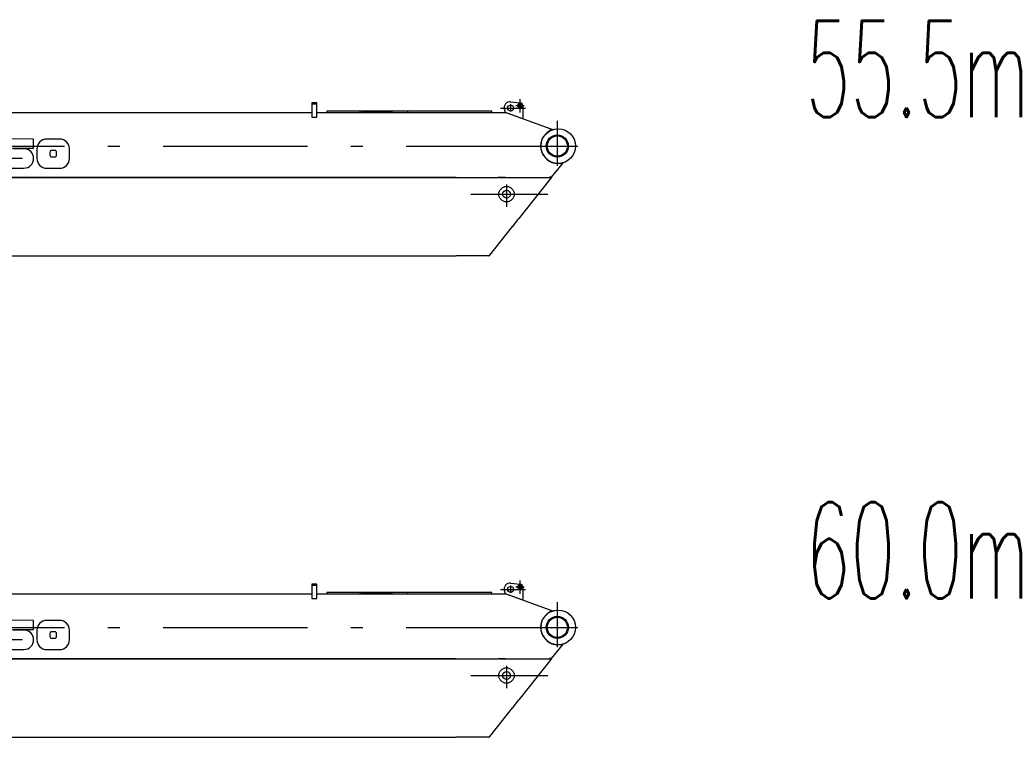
# Model space of a CAD drawing. Extents: x 9952 to 74774, y 3350 to 51482.
# Tile 4 of 15: x 64414 to 74644, y 3858 to 11312. Entities that reach past the tile are written whole.
import ezdxf
from ezdxf.enums import TextEntityAlignment as Align

# ---------------------------------------------------------------- set-up
doc = ezdxf.new("R2010")
doc.units = 0
doc.header["$LTSCALE"] = 50
doc.linetypes.add('CENTER', pattern=[50.5, 30, -9, 2.5, -9])
doc.linetypes.add('HIDDEN', pattern=[12.6, 8.4, -4.2])
for name, color, linetype in [('1', 7, 'CONTINUOUS'), ('11', 7, 'CONTINUOUS'), ('611', 7, 'CONTINUOUS')]:
    doc.layers.add(name, color=color, linetype=linetype)
doc.styles.get("Standard").update_dxf_attribs({"font": 'txt', "bigfont": 'bigfont'})

# ---------------------------------------------------------------- blocks, each defined once
blk = doc.blocks.new('*G2')
at = {"layer": '11', "color": 7, "linetype": 'CONTINUOUS'}
blk.add_arc((64458, 4871), 101, -90, 0.3206, dxfattribs=at)
blk = doc.blocks.new('*G3')
at = {"layer": '11', "color": 7, "linetype": 'CONTINUOUS'}
blk.add_arc((64694, 4971), 101, 90.0009, -179.8462, dxfattribs=at)
blk = doc.blocks.new('*G4')
at = {"layer": '11', "color": 7, "linetype": 'CONTINUOUS'}
blk.add_arc((64779, 4904), 16.9, -90.166, 0, dxfattribs=at)
blk = doc.blocks.new('*G5')
at = {"layer": '11', "color": 7, "linetype": 'CONTINUOUS'}
blk.add_arc((64745, 4937), 16.9, 89.834, 180, dxfattribs=at)
blk = doc.blocks.new('*G6')
at = {"layer": '11', "color": 7, "linetype": 'CONTINUOUS'}
blk.add_arc((64779, 4937), 16.9, 0, 90.166, dxfattribs=at)
blk = doc.blocks.new('*G7')
at = {"layer": '11', "color": 7, "linetype": 'CONTINUOUS'}
blk.add_arc((64830, 4870), 101, -89.9991, 0.1538, dxfattribs=at)
blk = doc.blocks.new('*G1')
at = {"layer": '1', "color": 7, "linetype": 'CONTINUOUS'}
blk.add_arc((64439, 4871), 2.12, -90, 90, dxfattribs=at)
at = {"layer": '11', "color": 7, "linetype": 'HIDDEN'}
for p, q in [((67500, 5449), (67450, 5449)), ((67450, 5449), (67450, 5439)), ((67450, 5439), (67500, 5439)), ((67500, 5439), (67500, 5449)), ((69460, 4674), (69399, 4674)), ((69399, 4674), (69924, 4674)), ((69924, 4674), (69924, 4684))]:
    blk.add_line(p, q, dxfattribs=at)
at = {"layer": '11', "color": 7, "linetype": 'CONTINUOUS'}
for p, q in [((67500, 5449), (67450, 5449)), ((67450, 5449), (67450, 5301)), ((67500, 5349), (67500, 5449)), ((69515, 5460), (69614, 5450)), ((60068, 5349), (67450, 5349)), ((67500, 5301), (67500, 5349)), ((67500, 5349), (68950, 5349)), ((67606, 5361), (67606, 5349)), ((68750, 5361), (67606, 5361)), ((67606, 5349), (69070, 5349)), ((67946, 5361), (67959, 5361)), ((67959, 5349), (67969, 5349)), ((67970, 5361), (68289, 5361)), ((68450, 5349), (68440, 5349)), ((68450, 5349), (69138, 5349)), ((69154, 5361), (68750, 5361)), ((68950, 5349), (69150, 5349)), ((69070, 5349), (69138, 5349)), ((69320, 5361), (69150, 5361)), ((69150, 5349), (69320, 5349)), ((69150, 5349), (69450, 5349)), ((69150, 5349), (69463, 5349)), ((69320, 5349), (69320, 5361)), ((69463, 5348), (69452, 5381)), ((69463, 5348), (69466, 5347)), ((69641, 5284), (69463, 5348)), ((69466, 5347), (69932, 5177)), ((69641, 5420), (69641, 5284)), ((67450, 5301), (67500, 5301)), ((69925, 5161), (69932, 5177)), ((69927, 5160), (69925, 5161)), ((69932, 5177), (69926, 5161)), ((69956, 5172), (69927, 5160)), ((69932, 5177), (69956, 5172)), ((64559, 5073), (64221, 5074)), ((64559, 4977), (64559, 5073)), ((64830, 5072), (64695, 5072)), ((64340, 4977), (64559, 4977)), ((64458, 4972), (64340, 4972)), ((64593, 4971), (64593, 4870)), ((64728, 4938), (64728, 4904)), ((64779, 4954), (64745, 4954)), ((64796, 4904), (64796, 4937)), ((64931, 4870), (64931, 4971)), ((64221, 4873), (64439, 4873)), ((64439, 4869), (64221, 4869)), ((64745, 4887), (64779, 4887)), ((69941, 4677), (70049, 4813)), ((70049, 4813), (70039, 4820)), ((70043, 4823), (70041, 4819)), ((70041, 4819), (70049, 4813)), ((70063, 4828), (70043, 4823)), ((70049, 4813), (70063, 4828)), ((64221, 4770), (64457, 4770)), ((64694, 4769), (64829, 4769)), ((68950, 4674), (60146, 4674)), ((60146, 4674), (68950, 4674)), ((68950, 4674), (69387, 4674)), ((69397, 4674), (69387, 4676)), ((69397, 4674), (69924, 4674)), ((69397, 4673), (69397, 4673)), ((69397, 4673), (69923, 4673)), ((69933, 4667), (69601, 4246)), ((69924, 4674), (69932, 4684)), ((69941, 4677), (69933, 4667)), ((69535, 4162), (69601, 4246)), ((69300, 3868), (69533, 4163)), ((69533, 4163), (69535, 4162)), ((62165, 3858), (68950, 3858)), ((69202, 3858), (68950, 3858)), ((69250, 3861), (69190, 3861)), ((69282, 3861), (69212, 3861)), ((69290, 3861), (69282, 3861)), ((69290, 3861), (69298, 3864)), ((69298, 3864), (69300, 3868))]:
    blk.add_line(p, q, dxfattribs=at)
at = {"layer": '11', "color": 7, "linetype": 'CENTER'}
for p, q in [((69515, 5435), (69515, 5358)), ((69611, 5488), (69611, 5348)), ((69410, 5395), (69669, 5395)), ((69569, 5420), (69657, 5420)), ((70000, 5262), (70000, 4794)), ((55805, 5000), (70215, 5000)), ((69789, 5000), (70212, 5000)), ((69472, 4600), (69472, 4367)), ((69100, 4500), (69900, 4500))]:
    blk.add_line(p, q, dxfattribs=at)
at = {"layer": '11', "color": 7, "linetype": 'CONTINUOUS'}
for centre, radius in [((69515, 5395), 30), ((69611, 5420), 22.3), ((69611, 5420), 22.3), ((69611, 5420), 15), ((70010, 5000), 180), ((70000, 5000), 115), ((70000, 5000), 105), ((69472, 4500), 80), ((69472, 4500), 40)]:
    blk.add_circle(centre, radius, dxfattribs=at)
for centre, radius, start, end in [((69508, 5401), 60, 83.9249, -160.4813), ((69611, 5420), 30, 0, 83.5024), ((70010, 5000), 182, 118.7208, -80.7923), ((64830, 4971), 101, -0.1555, 89.9974), ((64458, 4871), 101, -0.3206, 90), ((64694, 4870), 101, 179.8462, -90.0009), ((64745, 4904), 16.9, 180, -89.834)]:
    blk.add_arc(centre, radius, start, end, dxfattribs=at)
at = {"layer": '611', "color": 7, "linetype": 'CONTINUOUS'}
blk.add_line((68695, 5349), (68750, 5349), dxfattribs=at)
at = {"layer": '11', "color": 7, "linetype": 'CONTINUOUS'}
for name in ['*G3', '*G5', '*G6', '*G2', '*G4', '*G7']:
    blk.add_blockref(name, (0, 0), dxfattribs=at)
blk = doc.blocks.new('*G43')
at = {"layer": '11', "color": 7, "linetype": 'CONTINUOUS'}
blk.add_arc((64458, 9871), 101, -90, 0.3206, dxfattribs=at)
blk = doc.blocks.new('*G44')
at = {"layer": '11', "color": 7, "linetype": 'CONTINUOUS'}
blk.add_arc((64694, 9971), 101, 90.0009, -179.8462, dxfattribs=at)
blk = doc.blocks.new('*G45')
at = {"layer": '11', "color": 7, "linetype": 'CONTINUOUS'}
blk.add_arc((64779, 9904), 16.9, -90.166, 0, dxfattribs=at)
blk = doc.blocks.new('*G46')
at = {"layer": '11', "color": 7, "linetype": 'CONTINUOUS'}
blk.add_arc((64745, 9937), 16.9, 89.834, 180, dxfattribs=at)
blk = doc.blocks.new('*G47')
at = {"layer": '11', "color": 7, "linetype": 'CONTINUOUS'}
blk.add_arc((64779, 9937), 16.9, 0, 90.166, dxfattribs=at)
blk = doc.blocks.new('*G48')
at = {"layer": '11', "color": 7, "linetype": 'CONTINUOUS'}
blk.add_arc((64830, 9870), 101, -89.9991, 0.1538, dxfattribs=at)
blk = doc.blocks.new('*G42')
at = {"layer": '1', "color": 7, "linetype": 'CONTINUOUS'}
blk.add_arc((64439, 9871), 2.12, -90, 90, dxfattribs=at)
at = {"layer": '11', "color": 7, "linetype": 'HIDDEN'}
for p, q in [((67500, 10449), (67450, 10449)), ((67450, 10449), (67450, 10439)), ((67450, 10439), (67500, 10439)), ((67500, 10439), (67500, 10449)), ((69460, 9674), (69399, 9674)), ((69399, 9674), (69924, 9674)), ((69924, 9674), (69924, 9684))]:
    blk.add_line(p, q, dxfattribs=at)
at = {"layer": '11', "color": 7, "linetype": 'CONTINUOUS'}
for p, q in [((67500, 10449), (67450, 10449)), ((67450, 10449), (67450, 10301)), ((67500, 10349), (67500, 10449)), ((69515, 10460), (69614, 10450)), ((60068, 10349), (67450, 10349)), ((67500, 10301), (67500, 10349)), ((67500, 10349), (68950, 10349)), ((67606, 10361), (67606, 10349)), ((68750, 10361), (67606, 10361)), ((67606, 10349), (69070, 10349)), ((67946, 10361), (67959, 10361)), ((67959, 10349), (67969, 10349)), ((67970, 10361), (68289, 10361)), ((68450, 10349), (68440, 10349)), ((68450, 10349), (69138, 10349)), ((69154, 10361), (68750, 10361)), ((68950, 10349), (69150, 10349)), ((69070, 10349), (69138, 10349)), ((69320, 10361), (69150, 10361)), ((69150, 10349), (69320, 10349)), ((69150, 10349), (69450, 10349)), ((69150, 10349), (69463, 10349)), ((69320, 10349), (69320, 10361)), ((69463, 10348), (69452, 10381)), ((69463, 10348), (69466, 10347)), ((69641, 10284), (69463, 10348)), ((69466, 10347), (69932, 10177)), ((69641, 10420), (69641, 10284)), ((67450, 10301), (67500, 10301)), ((69925, 10161), (69932, 10177)), ((69927, 10160), (69925, 10161)), ((69932, 10177), (69926, 10161)), ((69956, 10172), (69927, 10160)), ((69932, 10177), (69956, 10172)), ((64559, 10073), (64221, 10074)), ((64559, 9977), (64559, 10073)), ((64830, 10072), (64695, 10072)), ((64340, 9977), (64559, 9977)), ((64458, 9972), (64340, 9972)), ((64593, 9971), (64593, 9870)), ((64728, 9938), (64728, 9904)), ((64779, 9954), (64745, 9954)), ((64796, 9904), (64796, 9937)), ((64931, 9870), (64931, 9971)), ((64221, 9873), (64439, 9873)), ((64439, 9869), (64221, 9869)), ((64745, 9887), (64779, 9887)), ((70043, 9823), (70041, 9819)), ((70063, 9828), (70043, 9823)), ((70049, 9813), (70063, 9828)), ((64221, 9770), (64457, 9770)), ((64694, 9769), (64829, 9769)), ((69941, 9677), (70049, 9813)), ((70049, 9813), (70039, 9820)), ((70041, 9819), (70049, 9813)), ((68950, 9674), (60146, 9674)), ((60146, 9674), (68950, 9674)), ((68950, 9674), (69387, 9674)), ((69397, 9674), (69387, 9676)), ((69397, 9674), (69924, 9674)), ((69397, 9673), (69397, 9673)), ((69397, 9673), (69923, 9673)), ((69933, 9667), (69601, 9246)), ((69924, 9674), (69932, 9684)), ((69941, 9677), (69933, 9667)), ((69535, 9162), (69601, 9246)), ((69300, 8868), (69533, 9163)), ((69533, 9163), (69535, 9162)), ((62165, 8858), (68950, 8858)), ((69202, 8858), (68950, 8858)), ((69250, 8861), (69190, 8861)), ((69282, 8861), (69212, 8861)), ((69290, 8861), (69282, 8861)), ((69290, 8861), (69298, 8864)), ((69298, 8864), (69300, 8868))]:
    blk.add_line(p, q, dxfattribs=at)
at = {"layer": '11', "color": 7, "linetype": 'CENTER'}
for p, q in [((69515, 10435), (69515, 10358)), ((69611, 10488), (69611, 10348)), ((69410, 10395), (69669, 10395)), ((69569, 10420), (69657, 10420)), ((70000, 10262), (70000, 9794)), ((55805, 10000), (70215, 10000)), ((69789, 10000), (70212, 10000)), ((69472, 9600), (69472, 9367)), ((69100, 9500), (69900, 9500))]:
    blk.add_line(p, q, dxfattribs=at)
at = {"layer": '11', "color": 7, "linetype": 'CONTINUOUS'}
for centre, radius in [((69611, 10420), 22.3), ((69611, 10420), 22.3), ((69611, 10420), 15), ((69515, 10395), 30), ((70010, 10000), 180), ((70000, 10000), 115), ((70000, 10000), 105), ((69472, 9500), 80), ((69472, 9500), 40)]:
    blk.add_circle(centre, radius, dxfattribs=at)
for centre, radius, start, end in [((69508, 10401), 60, 83.9249, -160.4813), ((69611, 10420), 30, 0, 83.5024), ((70010, 10000), 182, 118.7208, -80.7923), ((64830, 9971), 101, -0.1555, 89.9974), ((64458, 9871), 101, -0.3206, 90), ((64694, 9870), 101, 179.8462, -90.0009), ((64745, 9904), 16.9, 180, -89.834)]:
    blk.add_arc(centre, radius, start, end, dxfattribs=at)
at = {"layer": '611', "color": 7, "linetype": 'CONTINUOUS'}
blk.add_line((68695, 10349), (68750, 10349), dxfattribs=at)
at = {"layer": '11', "color": 7, "linetype": 'CONTINUOUS'}
for name in ['*G44', '*G46', '*G47', '*G43', '*G45', '*G48']:
    blk.add_blockref(name, (0, 0), dxfattribs=at)

msp = doc.modelspace()

# ---------------------------------------------------------------- block references
at = {"layer": '11', "color": 7, "linetype": 'CONTINUOUS'}
for name in ['*G42', '*G1']:
    msp.add_blockref(name, (0, 0), dxfattribs=at)

# ---------------------------------------------------------------- texts
at = {"layer": '11', "color": 7, "linetype": 'CONTINUOUS', "width": 0.543478}
for s, p in [('55.5m', (72580, 10000)), ('60.0m', (72580, 5000))]:
    msp.add_text(s, height=1000, dxfattribs=at).set_placement(p, align=Align.BOTTOM_LEFT)

doc.saveas('drawing.dxf')
